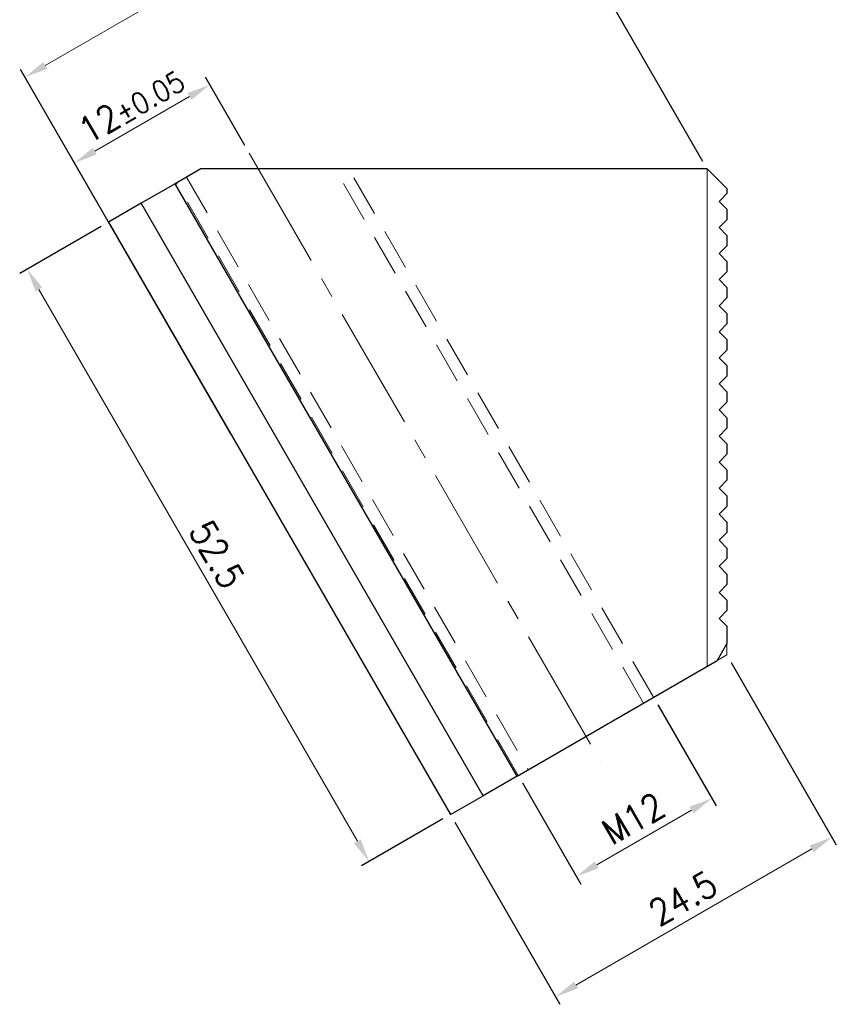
# Model space of a CAD drawing. Header units: millimetres. Extents: x -7 to 89, y -119 to 8.
# Tile 1 of 4: x -7 to 56, y -119 to -43. Entities that reach past the tile are written whole.
import ezdxf

# ---------------------------------------------------------------- set-up
doc = ezdxf.new("R2010")
doc.units = ezdxf.units.MM
for name, pattern in [('CENTER2', [28.575, 19.05, -3.175, 3.175, -3.175]), ('DASHED2', [9.525, 6.35, -3.175]), ('PHANTOM2', [31.75, 15.875, -3.175, 3.175, -3.175, 3.175, -3.175])]:
    doc.linetypes.add(name, pattern=pattern)
for name, color, linetype, lineweight in [('CL', 1, 'CENTER2', 15), ('DASH', 8, 'DASHED2', 13), ('DIM', 6, 'Continuous', 13), ('G', 3, 'Continuous', 18), ('L', 30, 'PHANTOM2', 5), ('W', 7, 'Continuous', 30)]:
    doc.layers.add(name, color=color, linetype=linetype, lineweight=lineweight)
doc.styles.add('TXT-1', font='txt.shx', dxfattribs={"width": 0.9, "bigfont": 'chineset.shx'})
doc.dimstyles.new('ISO-25', dxfattribs={"dimtxt": 2, "dimasz": 1.8, "dimexe": 0.66666, "dimexo": 0.66666, "dimgap": 0.66666, "dimtad": 1, "dimdec": 3, "dimdsep": 46, "dimtxsty": 'TXT-1', "dimcen": -2.5, "dimclrd": 256, "dimclre": 256, "dimclrt": 3, "dimadec": 0, "dimazin": 0, "dimtfac": 0.8, "dimtdec": 3, "dimtmove": 0, "dimatfit": 3, "dimfxl": 0, "dimlwd": -1, "dimarcsym": 0})

# ---------------------------------------------------------------- blocks, each defined once
blk = doc.blocks.new('*D13')
at = {"layer": 'Defpoints', "color": 0}
for p in [(10.801, -53.71), (-2.623, -54.459), (0.409, -59.71)]:
    blk.add_point(p, dxfattribs=at)
at = {"layer": 'DIM', "lineweight": -2}
for p, q in [((10.468, -53.133), (7.436, -47.882)), ((0.075, -59.133), (-2.956, -53.882))]:
    blk.add_line(p, q, dxfattribs=at)
at = {"layer": 'DIM'}
blk.add_line((6.21, -49.359), (-1.064, -53.559), dxfattribs=at)
for points in [[(6.06, -49.1), (6.36, -49.619), (7.769, -48.459)], [(-1.214, -53.3), (-0.914, -53.819), (-2.623, -54.459)]]:
    blk.add_solid(points, dxfattribs=at)
at = {"layer": 'DIM', "color": 3, "insert": (1.74, -50.016), "char_height": 2, "attachment_point": 5, "rotation": 30, "style": 'TXT-1'}
blk.add_mtext('12{\\H1.600000;±0.05}', dxfattribs=at)
blk = doc.blocks.new('*D14')
at = {"layer": 'Defpoints', "color": 0}
for p in [(-6.422, -47.879), (45.968, -54.918), (9.723, -75.844)]:
    blk.add_point(p, dxfattribs=at)
at = {"layer": 'DIM', "lineweight": -2}
for p, q in [((45.634, -54.34), (29.489, -26.376)), ((9.39, -75.266), (-6.756, -47.302))]:
    blk.add_line(p, q, dxfattribs=at)
at = {"layer": 'DIM'}
blk.add_line((28.264, -27.853), (-4.863, -46.979), dxfattribs=at)
for points in [[(28.114, -27.594), (28.414, -28.113), (29.822, -26.953)], [(-5.013, -46.719), (-4.713, -47.239), (-6.422, -47.879)]]:
    blk.add_solid(points, dxfattribs=at)
at = {"layer": 'DIM', "color": 3, "insert": (10.867, -35.973), "char_height": 2, "attachment_point": 5, "rotation": 30, "style": 'TXT-1'}
blk.add_mtext('41.852', dxfattribs=at)
blk = doc.blocks.new('*D15')
at = {"layer": 'Defpoints', "color": 0}
for p in [(0, -59.003), (26.25, -104.469), (19.999, -108.078)]:
    blk.add_point(p, dxfattribs=at)
at = {"layer": 'DIM', "lineweight": -2}
for p, q in [((-0.577, -59.336), (-6.828, -62.945)), ((25.673, -104.802), (19.422, -108.411))]:
    blk.add_line(p, q, dxfattribs=at)
at = {"layer": 'DIM'}
blk.add_line((-5.351, -64.17), (19.099, -106.519), dxfattribs=at)
for points in [[(-5.091, -64.02), (-5.611, -64.32), (-6.251, -62.612)], [(19.359, -106.369), (18.839, -106.669), (19.999, -108.078)]]:
    blk.add_solid(points, dxfattribs=at)
at = {"layer": 'DIM', "color": 3, "insert": (8.318, -84.511), "char_height": 2, "attachment_point": 5, "rotation": 300, "style": 'TXT-1'}
blk.add_mtext('52.5', dxfattribs=at)
blk = doc.blocks.new('*D16')
at = {"layer": 'Defpoints', "color": 0}
for p in [(47.468, -92.219), (26.25, -104.469), (55.541, -106.203)]:
    blk.add_point(p, dxfattribs=at)
at = {"layer": 'DIM', "lineweight": -2}
for p, q in [((47.801, -92.796), (55.875, -106.781)), ((26.583, -105.046), (34.657, -119.031))]:
    blk.add_line(p, q, dxfattribs=at)
at = {"layer": 'DIM'}
blk.add_line((35.883, -117.553), (53.983, -107.103), dxfattribs=at)
for points in [[(53.833, -106.844), (54.133, -107.363), (55.541, -106.203)], [(35.733, -117.294), (36.033, -117.813), (34.324, -118.453)]]:
    blk.add_solid(points, dxfattribs=at)
at = {"layer": 'DIM', "color": 3, "insert": (44.099, -110.885), "char_height": 2, "attachment_point": 5, "rotation": 30, "style": 'TXT-1'}
blk.add_mtext('24.5', dxfattribs=at)
blk = doc.blocks.new('*D20')
at = {"layer": 'Defpoints', "color": 0}
for p in [(41.838, -95.469), (31.446, -101.469), (35.923, -109.222)]:
    blk.add_point(p, dxfattribs=at)
at = {"layer": 'DIM', "lineweight": -2}
for p, q in [((42.172, -96.046), (46.648, -103.8)), ((31.779, -102.046), (36.256, -109.8))]:
    blk.add_line(p, q, dxfattribs=at)
at = {"layer": 'DIM'}
blk.add_line((44.756, -104.122), (37.481, -108.322), dxfattribs=at)
for points in [[(44.606, -103.863), (44.906, -104.382), (46.315, -103.222)], [(37.331, -108.063), (37.631, -108.582), (35.923, -109.222)]]:
    blk.add_solid(points, dxfattribs=at)
at = {"layer": 'DIM', "color": 3, "insert": (40.285, -104.779), "char_height": 2, "attachment_point": 5, "rotation": 30, "style": 'TXT-1'}
blk.add_mtext('M12', dxfattribs=at)

msp = doc.modelspace()

# ---------------------------------------------------------------- linework, layer by layer
at = {"layer": 'CL', "ltscale": 0.5}
msp.add_line((10.8009, -53.7104), (37.7891, -100.4553), dxfattribs=at)
at = {"layer": 'DASH', "ltscale": 0.5}
for p, q in [((41.059, -95.919), (17.3869, -54.9177)), ((41.8385, -95.469), (18.4261, -54.9177)), ((5.9756, -55.5527), (32.2256, -101.019)), ((31.4462, -101.469), (5.1962, -56.0027))]:
    msp.add_line(p, q, dxfattribs=at)
at = {"layer": 'G'}
msp.add_line((45.9676, -93.0851), (45.9676, -54.9177), dxfattribs=at)
at = {"layer": 'L'}
for p, q in [((47.4676, -91.353), (47.4676, -92.219)), ((47.4676, -92.219), (46.7176, -92.652))]:
    msp.add_line(p, q, dxfattribs=at)
at = {"layer": 'W'}
for p, q in [((7.0754, -54.9177), (5.1095, -56.0527)), ((45.9676, -54.9177), (7.0754, -54.9177)), ((47.4676, -56.4177), (45.9676, -54.9177)), ((5.1095, -56.0527), (2.5115, -57.5527)), ((31.3595, -101.519), (5.1095, -56.0527)), ((47.4676, -56.4177), (47.4676, -56.8177)), ((46.8676, -57.4177), (47.4676, -56.8177)), ((47.4676, -58.0177), (46.8676, -57.4177)), ((2.5115, -57.5527), (0, -59.0027)), ((28.7615, -103.019), (2.5115, -57.5527)), ((47.4676, -58.0177), (47.4676, -58.8177)), ((46.8676, -59.4177), (47.4676, -58.8177)), ((0, -59.0027), (26.25, -104.469)), ((47.4676, -60.0177), (46.8676, -59.4177)), ((47.4676, -60.0177), (47.4676, -60.8177)), ((46.8676, -61.4177), (47.4676, -60.8177)), ((47.4676, -62.0177), (46.8676, -61.4177)), ((47.4676, -62.0177), (47.4676, -62.8177)), ((46.8676, -63.4177), (47.4676, -62.8177)), ((47.4676, -64.0177), (46.8676, -63.4177)), ((47.4676, -64.0177), (47.4676, -64.8177)), ((46.8676, -65.4177), (47.4676, -64.8177)), ((47.4676, -66.0177), (46.8676, -65.4177)), ((47.4676, -66.0177), (47.4676, -66.8177)), ((46.8676, -67.4177), (47.4676, -66.8177)), ((47.4676, -68.0177), (46.8676, -67.4177)), ((47.4676, -68.0177), (47.4676, -68.8177)), ((46.8676, -69.4177), (47.4676, -68.8177)), ((47.4676, -70.0177), (46.8676, -69.4177)), ((47.4676, -70.0177), (47.4676, -70.8177)), ((46.8676, -71.4177), (47.4676, -70.8177)), ((47.4676, -72.0177), (46.8676, -71.4177)), ((47.4676, -72.0177), (47.4676, -72.8177)), ((46.8676, -73.4177), (47.4676, -72.8177)), ((47.4676, -74.0177), (46.8676, -73.4177)), ((47.4676, -74.0177), (47.4676, -74.8177)), ((46.8676, -75.4177), (47.4676, -74.8177)), ((47.4676, -76.0177), (46.8676, -75.4177)), ((47.4676, -76.0177), (47.4676, -76.8177)), ((46.8676, -77.4177), (47.4676, -76.8177)), ((47.4676, -78.0177), (46.8676, -77.4177)), ((47.4676, -78.0177), (47.4676, -78.8177)), ((46.8676, -79.4177), (47.4676, -78.8177)), ((47.4676, -80.0177), (46.8676, -79.4177)), ((47.4676, -80.0177), (47.4676, -80.8177)), ((46.8676, -81.4177), (47.4676, -80.8177)), ((47.4676, -82.0177), (46.8676, -81.4177)), ((47.4676, -82.0177), (47.4676, -82.8177)), ((46.8676, -83.4177), (47.4676, -82.8177)), ((47.4676, -84.0177), (46.8676, -83.4177)), ((47.4676, -84.0177), (47.4676, -84.8177)), ((46.8676, -85.4177), (47.4676, -84.8177)), ((47.4676, -86.0177), (46.8676, -85.4177)), ((47.4676, -86.0177), (47.4676, -86.8177)), ((46.8676, -87.4177), (47.4676, -86.8177)), ((47.4676, -88.0177), (46.8676, -87.4177)), ((47.4676, -88.0177), (47.4676, -88.8177)), ((46.8676, -89.4177), (47.4676, -88.8177)), ((47.4676, -90.0177), (46.8676, -89.4177)), ((47.4676, -90.0177), (47.4676, -91.353)), ((47.4676, -91.353), (46.7176, -92.652)), ((31.3595, -101.519), (46.7176, -92.652)), ((31.3595, -101.519), (28.7615, -103.019)), ((26.25, -104.469), (28.7615, -103.019))]:
    msp.add_line(p, q, dxfattribs=at)

# ---------------------------------------------------------------- dimensions: what is measured, and where the dimension line sits
at = {"layer": 'DIM'}
for p1, p2, distance, picture, middle in [((45.9676, -54.9177), (9.723, -75.8435), -32.2905, '*D14', (10.8668, -35.9729)), ((0, -59.0027), (26.25, -104.469), -7.2179, '*D15', (8.3175, -84.5115)), ((26.25, -104.469), (47.4676, -92.219), -16.1477, '*D16', (44.0993, -110.885))]:
    dim = msp.add_aligned_dim(p1=p1, p2=p2, distance=distance, dimstyle='ISO-25', dxfattribs=at)
    dim.commit()
    dim.dimension.update_dxf_attribs({"geometry": picture, "text_midpoint": middle})
dim = msp.add_aligned_dim(p1=(10.8009, -53.7104), p2=(0.4086, -59.7104), distance=-6.0633, dimstyle='ISO-25', override={"dimgap": 0.66666, "dimtol": 1, "dimlim": 0, "dimtp": 0.05, "dimtm": 0.05}, dxfattribs=at)
dim.commit()
dim.dimension.update_dxf_attribs({"geometry": '*D13', "text_midpoint": (1.7398, -50.0161)})
dim = msp.add_aligned_dim(p1=(41.8385, -95.469), p2=(31.4462, -101.469), distance=8.9528, text='M<>', dimstyle='ISO-25', dxfattribs=at)
dim.commit()
dim.dimension.update_dxf_attribs({"geometry": '*D20', "text_midpoint": (40.2854, -104.779)})

doc.saveas('drawing.dxf')
